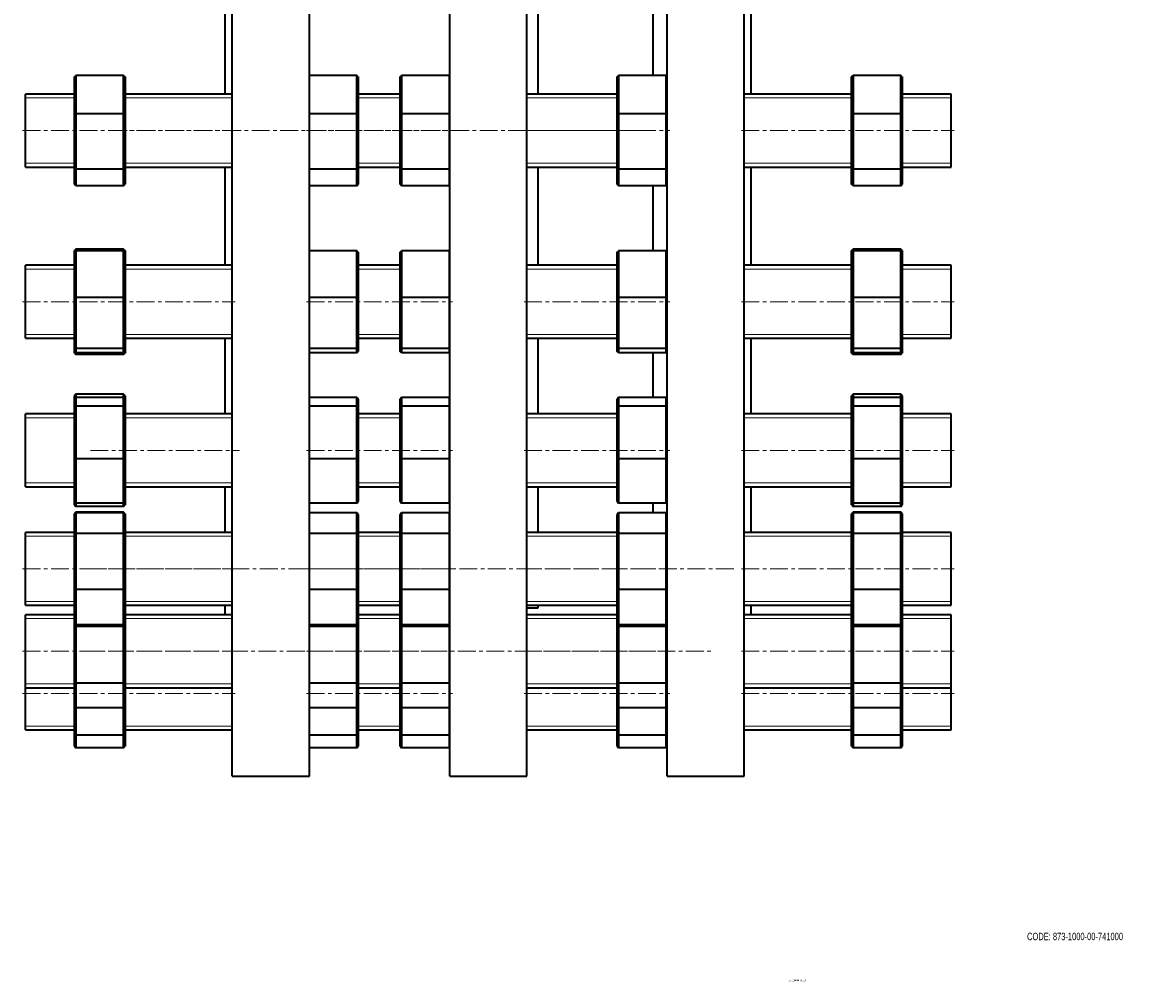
# Model space of a CAD drawing. Header units: millimetres. Extents: x -560 to 1663, y 1 to 1468.
# Tile 1 of 3: x -541 to 265, y 1 to 685. Entities that reach past the tile are written whole.
import ezdxf

# ---------------------------------------------------------------- set-up
doc = ezdxf.new("R2010")
doc.units = ezdxf.units.MM
doc.linetypes.add('CENTERX2', pattern=[20.32, 12.7, -2.54, 2.54, -2.54])
doc.layers.add('NOTE', color=7, linetype='Continuous')
doc.layers.add('SLD-0', color=179, linetype='Continuous')
doc.styles.add('SLDTEXTSTYLE0', font='TXT', dxfattribs={"width": 0.605})

msp = doc.modelspace()

# ---------------------------------------------------------------- linework, layer by layer
at = {"color": 7, "linetype": 'Continuous', "lineweight": 35}
for p, q in [((-391.8, 147.74), (-391.8, 807.74)), ((-336.8, 147.74), (-336.8, 807.74)), ((-236.8, 147.74), (-236.8, 807.74)), ((-181.8, 147.74), (-181.8, 807.74)), ((-81.8, 147.74), (-81.8, 807.74)), ((-26.8, 147.74), (-26.8, 807.74)), ((-396.8, 633.92), (-396.8, 714)), ((-173.8, 633.92), (-173.8, 714)), ((-21.8, 633.92), (-21.8, 714)), ((-91.8, 647.32), (-91.8, 699.59)), ((-504.3, 646.2), (-503.3, 647.32)), ((-504.3, 619.5), (-504.3, 646.2)), ((-503.3, 647.32), (-503.3, 619.84)), ((-469.3, 647.32), (-503.3, 647.32)), ((-469.3, 619.84), (-469.3, 647.32)), ((-468.3, 646.2), (-469.3, 647.32)), ((-468.3, 646.2), (-468.3, 619.5)), ((-302.99, 647.32), (-336.8, 647.32)), ((-302.99, 619.84), (-302.99, 647.32)), ((-301.99, 646.2), (-302.99, 647.32)), ((-301.99, 646.2), (-301.99, 619.5)), ((-272.08, 646.2), (-271.08, 647.32)), ((-272.08, 619.5), (-272.08, 646.2)), ((-271.08, 647.32), (-271.08, 619.84)), ((-237.08, 647.32), (-271.08, 647.32)), ((-237.08, 619.84), (-237.08, 647.32)), ((-236.8, 647), (-237.08, 647.32)), ((-117.52, 646.2), (-116.52, 647.32)), ((-117.52, 619.5), (-117.52, 646.2)), ((-116.52, 647.32), (-116.52, 619.84)), ((-82.52, 647.32), (-116.52, 647.32)), ((-82.52, 619.84), (-82.52, 647.32)), ((-81.8, 646.51), (-82.52, 647.32)), ((49.7, 646.2), (50.7, 647.32)), ((49.7, 619.5), (49.7, 646.2)), ((50.7, 647.32), (50.7, 619.84)), ((84.7, 647.32), (50.7, 647.32)), ((84.7, 619.84), (84.7, 647.32)), ((85.7, 646.2), (84.7, 647.32)), ((85.7, 646.2), (85.7, 619.5)), ((-504.3, 633.92), (-539.3, 633.92)), ((-539.3, 581.92), (-539.3, 633.92)), ((-391.8, 633.92), (-468.3, 633.92)), ((-272.08, 633.92), (-301.99, 633.92)), ((-117.52, 633.92), (-181.8, 633.92)), ((49.7, 633.92), (-26.8, 633.92)), ((120.7, 633.92), (85.7, 633.92)), ((120.7, 581.92), (120.7, 633.92)), ((-504.3, 619.5), (-503.3, 619.84)), ((-504.3, 581.22), (-504.3, 619.5)), ((-503.3, 619.84), (-503.3, 580.43)), ((-469.3, 619.84), (-503.3, 619.84)), ((-469.3, 580.43), (-469.3, 619.84)), ((-469.3, 619.84), (-468.3, 619.5)), ((-468.3, 619.5), (-468.3, 581.22)), ((-302.99, 619.84), (-336.8, 619.84)), ((-302.99, 619.84), (-301.99, 619.5)), ((-302.99, 580.43), (-302.99, 619.84)), ((-301.99, 619.5), (-301.99, 581.22)), ((-272.08, 619.5), (-271.08, 619.84)), ((-272.08, 581.22), (-272.08, 619.5)), ((-271.08, 619.84), (-271.08, 580.43)), ((-237.08, 619.84), (-271.08, 619.84)), ((-237.08, 580.43), (-237.08, 619.84)), ((-237.08, 619.84), (-236.8, 619.74)), ((-117.52, 619.5), (-116.52, 619.84)), ((-117.52, 581.22), (-117.52, 619.5)), ((-82.52, 619.84), (-116.52, 619.84)), ((-116.52, 619.84), (-116.52, 580.43)), ((-82.52, 619.84), (-81.8, 619.59)), ((-82.52, 580.43), (-82.52, 619.84)), ((49.7, 619.5), (50.7, 619.84)), ((49.7, 581.22), (49.7, 619.5)), ((50.7, 619.84), (50.7, 580.43)), ((84.7, 619.84), (50.7, 619.84)), ((84.7, 619.84), (85.7, 619.5)), ((84.7, 580.43), (84.7, 619.84)), ((85.7, 619.5), (85.7, 581.22)), ((-539.3, 581.92), (-504.3, 581.92)), ((-504.3, 581.22), (-503.3, 580.43)), ((-504.3, 569.65), (-504.3, 581.22)), ((-469.3, 580.43), (-503.3, 580.43)), ((-503.3, 580.43), (-503.3, 568.52)), ((-469.3, 580.43), (-468.3, 581.22)), ((-469.3, 568.52), (-469.3, 580.43)), ((-468.3, 581.92), (-391.8, 581.92)), ((-468.3, 581.22), (-468.3, 569.65)), ((-396.8, 511.86), (-396.8, 581.92)), ((-302.99, 580.43), (-336.8, 580.43)), ((-302.99, 580.43), (-301.99, 581.22)), ((-302.99, 568.52), (-302.99, 580.43)), ((-301.99, 581.92), (-272.08, 581.92)), ((-301.99, 581.22), (-301.99, 569.65)), ((-272.08, 581.22), (-271.08, 580.43)), ((-272.08, 569.65), (-272.08, 581.22)), ((-237.08, 580.43), (-271.08, 580.43)), ((-271.08, 580.43), (-271.08, 568.52)), ((-237.08, 580.43), (-236.8, 580.66)), ((-237.08, 568.52), (-237.08, 580.43)), ((-181.8, 581.92), (-117.52, 581.92)), ((-173.8, 511.86), (-173.8, 581.92)), ((-117.52, 581.22), (-116.52, 580.43)), ((-117.52, 569.65), (-117.52, 581.22)), ((-82.52, 580.43), (-116.52, 580.43)), ((-116.52, 580.43), (-116.52, 568.52)), ((-82.52, 580.43), (-81.8, 581)), ((-82.52, 568.52), (-82.52, 580.43)), ((-26.8, 581.92), (49.7, 581.92)), ((-21.8, 511.86), (-21.8, 581.92)), ((49.7, 581.22), (50.7, 580.43)), ((49.7, 569.65), (49.7, 581.22)), ((84.7, 580.43), (50.7, 580.43)), ((50.7, 580.43), (50.7, 568.52)), ((84.7, 580.43), (85.7, 581.22)), ((84.7, 568.52), (84.7, 580.43)), ((85.7, 581.92), (120.7, 581.92)), ((85.7, 581.22), (85.7, 569.65)), ((-503.3, 568.52), (-504.3, 569.65)), ((-469.3, 568.52), (-503.3, 568.52)), ((-469.3, 568.52), (-468.3, 569.65)), ((-302.99, 568.52), (-336.8, 568.52)), ((-302.99, 568.52), (-301.99, 569.65)), ((-271.08, 568.52), (-272.08, 569.65)), ((-237.08, 568.52), (-271.08, 568.52)), ((-237.08, 568.52), (-236.8, 568.84)), ((-116.52, 568.52), (-117.52, 569.65)), ((-82.52, 568.52), (-116.52, 568.52)), ((-91.8, 522.27), (-91.8, 568.52)), ((-82.52, 568.52), (-81.8, 569.33)), ((50.7, 568.52), (49.7, 569.65)), ((84.7, 568.52), (50.7, 568.52)), ((84.7, 568.52), (85.7, 569.65)), ((-503.3, 523.48), (-504.3, 522.41)), ((-504.3, 521.23), (-504.3, 522.41)), ((-504.3, 521.23), (-503.3, 522.27)), ((-504.3, 488.8), (-504.3, 521.23)), ((-503.3, 523.48), (-503.3, 522.27)), ((-469.3, 523.48), (-503.3, 523.48)), ((-503.3, 522.27), (-503.3, 488.88)), ((-469.3, 522.27), (-503.3, 522.27)), ((-469.3, 522.27), (-469.3, 523.48)), ((-468.3, 522.41), (-469.3, 523.48)), ((-469.3, 488.88), (-469.3, 522.27)), ((-468.3, 521.23), (-469.3, 522.27)), ((-468.3, 522.41), (-468.3, 521.23)), ((-468.3, 521.23), (-468.3, 488.8)), ((-302.99, 522.27), (-336.8, 522.27)), ((-302.99, 488.88), (-302.99, 522.27)), ((-301.99, 521.23), (-302.99, 522.27)), ((-301.99, 521.23), (-301.99, 488.8)), ((-272.08, 521.23), (-271.08, 522.27)), ((-272.08, 488.8), (-272.08, 521.23)), ((-271.08, 522.27), (-271.08, 488.88)), ((-237.08, 522.27), (-271.08, 522.27)), ((-237.08, 488.88), (-237.08, 522.27)), ((-236.8, 521.98), (-237.08, 522.27)), ((-117.52, 521.23), (-116.52, 522.27)), ((-117.52, 488.8), (-117.52, 521.23)), ((-116.52, 522.27), (-116.52, 488.88)), ((-82.52, 522.27), (-116.52, 522.27)), ((-82.52, 488.88), (-82.52, 522.27)), ((-81.8, 521.52), (-82.52, 522.27)), ((50.7, 523.48), (49.7, 522.41)), ((49.7, 521.23), (49.7, 522.41)), ((49.7, 521.23), (50.7, 522.27)), ((49.7, 488.8), (49.7, 521.23)), ((50.7, 523.48), (50.7, 522.27)), ((84.7, 523.48), (50.7, 523.48)), ((50.7, 522.27), (50.7, 488.88)), ((84.7, 522.27), (50.7, 522.27)), ((84.7, 522.27), (84.7, 523.48)), ((85.7, 522.41), (84.7, 523.48)), ((84.7, 488.88), (84.7, 522.27)), ((85.7, 521.23), (84.7, 522.27)), ((85.7, 522.41), (85.7, 521.23)), ((85.7, 521.23), (85.7, 488.8)), ((-504.3, 511.86), (-539.3, 511.86)), ((-539.3, 459.86), (-539.3, 511.86)), ((-391.8, 511.86), (-468.3, 511.86)), ((-272.08, 511.86), (-301.99, 511.86)), ((-117.52, 511.86), (-181.8, 511.86)), ((49.7, 511.86), (-26.8, 511.86)), ((120.7, 511.86), (85.7, 511.86)), ((120.7, 459.86), (120.7, 511.86)), ((-504.3, 488.8), (-503.3, 488.88)), ((-504.3, 453.42), (-504.3, 488.8)), ((-503.3, 488.88), (-503.3, 452.47)), ((-469.3, 488.88), (-503.3, 488.88)), ((-469.3, 452.47), (-469.3, 488.88)), ((-469.3, 488.88), (-468.3, 488.8)), ((-468.3, 488.8), (-468.3, 453.42)), ((-302.99, 488.88), (-336.8, 488.88)), ((-302.99, 452.47), (-302.99, 488.88)), ((-302.99, 488.88), (-301.99, 488.8)), ((-301.99, 488.8), (-301.99, 453.42)), ((-272.08, 488.8), (-271.08, 488.88)), ((-272.08, 453.42), (-272.08, 488.8)), ((-271.08, 488.88), (-271.08, 452.47)), ((-237.08, 488.88), (-271.08, 488.88)), ((-237.08, 488.88), (-236.8, 488.86)), ((-237.08, 452.47), (-237.08, 488.88)), ((-117.52, 488.8), (-116.52, 488.88)), ((-117.52, 453.42), (-117.52, 488.8)), ((-82.52, 488.88), (-116.52, 488.88)), ((-116.52, 488.88), (-116.52, 452.47)), ((-82.52, 488.88), (-81.8, 488.82)), ((-82.52, 452.47), (-82.52, 488.88)), ((49.7, 488.8), (50.7, 488.88)), ((49.7, 453.42), (49.7, 488.8)), ((84.7, 488.88), (50.7, 488.88)), ((50.7, 488.88), (50.7, 452.47)), ((84.7, 452.47), (84.7, 488.88)), ((84.7, 488.88), (85.7, 488.8)), ((85.7, 488.8), (85.7, 453.42)), ((-539.3, 459.86), (-504.3, 459.86)), ((-468.3, 459.86), (-391.8, 459.86)), ((-396.8, 405.94), (-396.8, 459.86)), ((-301.99, 459.86), (-272.08, 459.86)), ((-181.8, 459.86), (-117.52, 459.86)), ((-173.8, 405.94), (-173.8, 459.86)), ((-26.8, 459.86), (49.7, 459.86)), ((-21.8, 405.94), (-21.8, 459.86)), ((85.7, 459.86), (120.7, 459.86)), ((-504.3, 453.42), (-503.3, 452.47)), ((-504.3, 450.49), (-504.3, 453.42)), ((-469.3, 452.47), (-503.3, 452.47)), ((-503.3, 452.47), (-503.3, 449.45)), ((-469.3, 452.47), (-468.3, 453.42)), ((-469.3, 449.45), (-469.3, 452.47)), ((-468.3, 453.42), (-468.3, 450.49)), ((-302.99, 452.47), (-336.8, 452.47)), ((-302.99, 452.47), (-301.99, 453.42)), ((-302.99, 449.45), (-302.99, 452.47)), ((-301.99, 453.42), (-301.99, 450.49)), ((-272.08, 453.42), (-271.08, 452.47)), ((-272.08, 450.49), (-272.08, 453.42)), ((-237.08, 452.47), (-271.08, 452.47)), ((-271.08, 452.47), (-271.08, 449.45)), ((-237.08, 452.47), (-236.8, 452.74)), ((-237.08, 449.45), (-237.08, 452.47)), ((-117.52, 453.42), (-116.52, 452.47)), ((-117.52, 450.49), (-117.52, 453.42)), ((-82.52, 452.47), (-116.52, 452.47)), ((-116.52, 452.47), (-116.52, 449.45)), ((-82.52, 452.47), (-81.8, 453.16)), ((-82.52, 449.45), (-82.52, 452.47)), ((49.7, 453.42), (50.7, 452.47)), ((49.7, 450.49), (49.7, 453.42)), ((84.7, 452.47), (50.7, 452.47)), ((50.7, 452.47), (50.7, 449.45)), ((84.7, 452.47), (85.7, 453.42)), ((84.7, 449.45), (84.7, 452.47)), ((85.7, 453.42), (85.7, 450.49)), ((-503.3, 449.45), (-504.3, 450.49)), ((-504.3, 449.32), (-504.3, 450.49)), ((-504.3, 449.32), (-503.3, 448.24)), ((-469.3, 449.45), (-503.3, 449.45)), ((-503.3, 449.45), (-503.3, 448.24)), ((-469.3, 448.24), (-503.3, 448.24)), ((-469.3, 449.45), (-468.3, 450.49)), ((-469.3, 448.24), (-469.3, 449.45)), ((-469.3, 448.24), (-468.3, 449.32)), ((-468.3, 450.49), (-468.3, 449.32)), ((-302.99, 449.45), (-336.8, 449.45)), ((-302.99, 449.45), (-301.99, 450.49)), ((-271.08, 449.45), (-272.08, 450.49)), ((-237.08, 449.45), (-271.08, 449.45)), ((-237.08, 449.45), (-236.8, 449.75)), ((-116.52, 449.45), (-117.52, 450.49)), ((-82.52, 449.45), (-116.52, 449.45)), ((-91.8, 417.56), (-91.8, 449.45)), ((-82.52, 449.45), (-81.8, 450.2)), ((50.7, 449.45), (49.7, 450.49)), ((49.7, 449.32), (49.7, 450.49)), ((49.7, 449.32), (50.7, 448.24)), ((84.7, 449.45), (50.7, 449.45)), ((50.7, 449.45), (50.7, 448.24)), ((84.7, 448.24), (50.7, 448.24)), ((84.7, 449.45), (85.7, 450.49)), ((84.7, 448.24), (84.7, 449.45)), ((84.7, 448.24), (85.7, 449.32)), ((85.7, 450.49), (85.7, 449.32)), ((-503.3, 419.91), (-504.3, 418.76)), ((-503.3, 419.91), (-503.3, 417.56)), ((-469.3, 419.91), (-503.3, 419.91)), ((-469.3, 417.56), (-469.3, 419.91)), ((-468.3, 418.76), (-469.3, 419.91)), ((50.7, 419.91), (49.7, 418.76)), ((50.7, 419.91), (50.7, 417.56)), ((84.7, 419.91), (50.7, 419.91)), ((84.7, 417.56), (84.7, 419.91)), ((85.7, 418.76), (84.7, 419.91)), ((-504.3, 416.49), (-504.3, 418.76)), ((-503.3, 417.56), (-504.3, 416.49)), ((-504.3, 410.64), (-504.3, 416.49)), ((-504.3, 410.64), (-503.3, 411.54)), ((-503.3, 417.56), (-503.3, 411.54)), ((-469.3, 417.56), (-503.3, 417.56)), ((-503.3, 411.54), (-503.3, 373.92)), ((-469.3, 411.54), (-503.3, 411.54)), ((-469.3, 411.54), (-469.3, 417.56)), ((-468.3, 416.49), (-469.3, 417.56)), ((-469.3, 373.92), (-469.3, 411.54)), ((-468.3, 410.64), (-469.3, 411.54)), ((-468.3, 418.76), (-468.3, 416.49)), ((-468.3, 416.49), (-468.3, 410.64)), ((-302.99, 417.56), (-336.8, 417.56)), ((-302.99, 411.54), (-336.8, 411.54)), ((-302.99, 411.54), (-302.99, 417.56)), ((-301.99, 416.49), (-302.99, 417.56)), ((-302.99, 373.92), (-302.99, 411.54)), ((-301.99, 410.64), (-302.99, 411.54)), ((-301.99, 416.49), (-301.99, 410.64)), ((-271.08, 417.56), (-272.08, 416.49)), ((-272.08, 410.64), (-272.08, 416.49)), ((-272.08, 410.64), (-271.08, 411.54)), ((-271.08, 417.56), (-271.08, 411.54)), ((-237.08, 417.56), (-271.08, 417.56)), ((-271.08, 411.54), (-271.08, 373.92)), ((-237.08, 411.54), (-271.08, 411.54)), ((-237.08, 411.54), (-237.08, 417.56)), ((-236.8, 417.26), (-237.08, 417.56)), ((-237.08, 373.92), (-237.08, 411.54)), ((-236.8, 411.28), (-237.08, 411.54)), ((-116.52, 417.56), (-117.52, 416.49)), ((-117.52, 410.64), (-117.52, 416.49)), ((-117.52, 410.64), (-116.52, 411.54)), ((-116.52, 417.56), (-116.52, 411.54)), ((-82.52, 417.56), (-116.52, 417.56)), ((-116.52, 411.54), (-116.52, 373.92)), ((-82.52, 411.54), (-116.52, 411.54)), ((-82.52, 411.54), (-82.52, 417.56)), ((-81.8, 416.79), (-82.52, 417.56)), ((-82.52, 373.92), (-82.52, 411.54)), ((-81.8, 410.89), (-82.52, 411.54)), ((49.7, 416.49), (49.7, 418.76)), ((50.7, 417.56), (49.7, 416.49)), ((49.7, 410.64), (49.7, 416.49)), ((49.7, 410.64), (50.7, 411.54)), ((50.7, 417.56), (50.7, 411.54)), ((84.7, 417.56), (50.7, 417.56)), ((50.7, 411.54), (50.7, 373.92)), ((84.7, 411.54), (50.7, 411.54)), ((84.7, 411.54), (84.7, 417.56)), ((85.7, 416.49), (84.7, 417.56)), ((84.7, 373.92), (84.7, 411.54)), ((85.7, 410.64), (84.7, 411.54)), ((85.7, 418.76), (85.7, 416.49)), ((85.7, 416.49), (85.7, 410.64)), ((-504.3, 405.94), (-539.3, 405.94)), ((-539.3, 353.94), (-539.3, 405.94)), ((-504.3, 374.09), (-504.3, 410.64)), ((-468.3, 410.64), (-468.3, 374.09)), ((-391.8, 405.94), (-468.3, 405.94)), ((-301.99, 410.64), (-301.99, 374.09)), ((-272.08, 405.94), (-301.99, 405.94)), ((-272.08, 374.09), (-272.08, 410.64)), ((-117.52, 405.94), (-181.8, 405.94)), ((-117.52, 374.09), (-117.52, 410.64)), ((49.7, 405.94), (-26.8, 405.94)), ((49.7, 374.09), (49.7, 410.64)), ((85.7, 410.64), (85.7, 374.09)), ((120.7, 405.94), (85.7, 405.94)), ((120.7, 353.94), (120.7, 405.94)), ((-504.3, 374.09), (-503.3, 373.92)), ((-504.3, 343.4), (-504.3, 374.09)), ((-469.3, 373.92), (-503.3, 373.92)), ((-503.3, 373.92), (-503.3, 342.32)), ((-469.3, 373.92), (-468.3, 374.09)), ((-469.3, 342.32), (-469.3, 373.92)), ((-468.3, 374.09), (-468.3, 343.4)), ((-302.99, 373.92), (-336.8, 373.92)), ((-302.99, 373.92), (-301.99, 374.09)), ((-302.99, 342.32), (-302.99, 373.92)), ((-301.99, 374.09), (-301.99, 343.4)), ((-272.08, 343.4), (-272.08, 374.09)), ((-272.08, 374.09), (-271.08, 373.92)), ((-271.08, 373.92), (-271.08, 342.32)), ((-237.08, 373.92), (-271.08, 373.92)), ((-237.08, 373.92), (-236.8, 373.97)), ((-237.08, 342.32), (-237.08, 373.92)), ((-117.52, 374.09), (-116.52, 373.92)), ((-117.52, 343.4), (-117.52, 374.09)), ((-116.52, 373.92), (-116.52, 342.32)), ((-82.52, 373.92), (-116.52, 373.92)), ((-82.52, 373.92), (-81.8, 374.04)), ((-82.52, 342.32), (-82.52, 373.92)), ((49.7, 374.09), (50.7, 373.92)), ((49.7, 343.4), (49.7, 374.09)), ((50.7, 373.92), (50.7, 342.32)), ((84.7, 373.92), (50.7, 373.92)), ((84.7, 373.92), (85.7, 374.09)), ((84.7, 342.32), (84.7, 373.92)), ((85.7, 374.09), (85.7, 343.4)), ((-539.3, 353.94), (-504.3, 353.94)), ((-468.3, 353.94), (-391.8, 353.94)), ((-396.8, 321.47), (-396.8, 353.94)), ((-301.99, 353.94), (-272.08, 353.94)), ((-181.8, 353.94), (-117.52, 353.94)), ((-173.8, 321.47), (-173.8, 353.94)), ((-26.8, 353.94), (49.7, 353.94)), ((-21.8, 321.47), (-21.8, 353.94)), ((85.7, 353.94), (120.7, 353.94)), ((-504.3, 343.4), (-503.3, 342.32)), ((-504.3, 341.12), (-504.3, 343.4)), ((-504.3, 341.12), (-503.3, 339.98)), ((-469.3, 342.32), (-503.3, 342.32)), ((-503.3, 342.32), (-503.3, 339.98)), ((-469.3, 339.98), (-503.3, 339.98)), ((-469.3, 342.32), (-468.3, 343.4)), ((-469.3, 339.98), (-469.3, 342.32)), ((-469.3, 339.98), (-468.3, 341.12)), ((-468.3, 343.4), (-468.3, 341.12)), ((-302.99, 342.32), (-336.8, 342.32)), ((-302.99, 342.32), (-301.99, 343.4)), ((-272.08, 343.4), (-271.08, 342.32)), ((-237.08, 342.32), (-271.08, 342.32)), ((-237.08, 342.32), (-236.8, 342.63)), ((-117.52, 343.4), (-116.52, 342.32)), ((-82.52, 342.32), (-116.52, 342.32)), ((-91.8, 335.44), (-91.8, 342.32)), ((-82.52, 342.32), (-81.8, 343.1)), ((49.7, 343.4), (50.7, 342.32)), ((49.7, 341.12), (49.7, 343.4)), ((49.7, 341.12), (50.7, 339.98)), ((84.7, 342.32), (50.7, 342.32)), ((50.7, 342.32), (50.7, 339.98)), ((84.7, 339.98), (50.7, 339.98)), ((84.7, 342.32), (85.7, 343.4)), ((84.7, 339.98), (84.7, 342.32)), ((84.7, 339.98), (85.7, 341.12)), ((85.7, 343.4), (85.7, 341.12)), ((-503.3, 335.78), (-504.3, 334.62)), ((-503.3, 335.44), (-504.3, 334.3)), ((-504.3, 334.3), (-504.3, 334.62)), ((-504.3, 319.95), (-504.3, 334.3)), ((-503.3, 335.78), (-503.3, 335.44)), ((-469.3, 335.78), (-503.3, 335.78)), ((-503.3, 335.44), (-503.3, 320.67)), ((-469.3, 335.44), (-503.3, 335.44)), ((-469.3, 335.44), (-469.3, 335.78)), ((-468.3, 334.62), (-469.3, 335.78)), ((-469.3, 320.67), (-469.3, 335.44)), ((-468.3, 334.3), (-469.3, 335.44)), ((-468.3, 334.62), (-468.3, 334.3)), ((-468.3, 334.3), (-468.3, 319.95)), ((-302.99, 335.44), (-336.8, 335.44)), ((-302.99, 320.67), (-302.99, 335.44)), ((-301.99, 334.3), (-302.99, 335.44)), ((-301.99, 334.3), (-301.99, 319.95)), ((-271.08, 335.44), (-272.08, 334.3)), ((-272.08, 319.95), (-272.08, 334.3)), ((-271.08, 335.44), (-271.08, 320.67)), ((-237.08, 335.44), (-271.08, 335.44)), ((-237.08, 320.67), (-237.08, 335.44)), ((-236.8, 335.11), (-237.08, 335.44)), ((-116.52, 335.44), (-117.52, 334.3)), ((-117.52, 319.95), (-117.52, 334.3)), ((-116.52, 335.44), (-116.52, 320.67)), ((-82.52, 335.44), (-116.52, 335.44)), ((-82.52, 320.67), (-82.52, 335.44)), ((-81.8, 334.61), (-82.52, 335.44)), ((50.7, 335.78), (49.7, 334.62)), ((50.7, 335.44), (49.7, 334.3)), ((49.7, 334.3), (49.7, 334.62)), ((49.7, 319.95), (49.7, 334.3)), ((50.7, 335.78), (50.7, 335.44)), ((84.7, 335.78), (50.7, 335.78)), ((50.7, 335.44), (50.7, 320.67)), ((84.7, 335.44), (50.7, 335.44)), ((84.7, 335.44), (84.7, 335.78)), ((85.7, 334.62), (84.7, 335.78)), ((84.7, 320.67), (84.7, 335.44)), ((85.7, 334.3), (84.7, 335.44)), ((85.7, 334.62), (85.7, 334.3)), ((85.7, 334.3), (85.7, 319.95)), ((-504.3, 321.47), (-539.3, 321.47)), ((-539.3, 269.47), (-539.3, 321.47)), ((-504.3, 319.95), (-503.3, 320.67)), ((-504.3, 281.13), (-504.3, 319.95)), ((-503.3, 320.67), (-503.3, 280.71)), ((-469.3, 320.67), (-503.3, 320.67)), ((-469.3, 280.71), (-469.3, 320.67)), ((-468.3, 319.95), (-469.3, 320.67)), ((-391.8, 321.47), (-468.3, 321.47)), ((-468.3, 319.95), (-468.3, 281.13)), ((-302.99, 320.67), (-336.8, 320.67)), ((-302.99, 280.71), (-302.99, 320.67)), ((-301.99, 319.95), (-302.99, 320.67)), ((-272.08, 321.47), (-301.99, 321.47)), ((-301.99, 319.95), (-301.99, 281.13)), ((-272.08, 319.95), (-271.08, 320.67)), ((-272.08, 281.13), (-272.08, 319.95)), ((-271.08, 320.67), (-271.08, 280.71)), ((-237.08, 320.67), (-271.08, 320.67)), ((-237.08, 280.71), (-237.08, 320.67)), ((-236.8, 320.47), (-237.08, 320.67)), ((-117.52, 321.47), (-181.8, 321.47)), ((-117.52, 319.95), (-116.52, 320.67)), ((-117.52, 281.13), (-117.52, 319.95)), ((-116.52, 320.67), (-116.52, 280.71)), ((-82.52, 320.67), (-116.52, 320.67)), ((-82.52, 280.71), (-82.52, 320.67)), ((-81.8, 320.15), (-82.52, 320.67)), ((49.7, 321.47), (-26.8, 321.47)), ((49.7, 319.95), (50.7, 320.67)), ((49.7, 281.13), (49.7, 319.95)), ((50.7, 320.67), (50.7, 280.71)), ((84.7, 320.67), (50.7, 320.67)), ((84.7, 280.71), (84.7, 320.67)), ((85.7, 319.95), (84.7, 320.67)), ((120.7, 321.47), (85.7, 321.47)), ((85.7, 319.95), (85.7, 281.13)), ((120.7, 269.47), (120.7, 321.47)), ((-504.3, 281.13), (-503.3, 280.71)), ((-504.3, 256.65), (-504.3, 281.13)), ((-503.3, 280.71), (-503.3, 255.51)), ((-469.3, 280.71), (-503.3, 280.71)), ((-469.3, 280.71), (-468.3, 281.13)), ((-469.3, 255.51), (-469.3, 280.71)), ((-468.3, 281.13), (-468.3, 256.65)), ((-302.99, 280.71), (-336.8, 280.71)), ((-302.99, 280.71), (-301.99, 281.13)), ((-302.99, 255.51), (-302.99, 280.71)), ((-301.99, 281.13), (-301.99, 256.65)), ((-272.08, 281.13), (-271.08, 280.71)), ((-272.08, 256.65), (-272.08, 281.13)), ((-271.08, 280.71), (-271.08, 255.51)), ((-237.08, 280.71), (-271.08, 280.71)), ((-237.08, 280.71), (-236.8, 280.83)), ((-237.08, 255.51), (-237.08, 280.71)), ((-117.52, 256.65), (-117.52, 281.13)), ((-117.52, 281.13), (-116.52, 280.71)), ((-116.52, 280.71), (-116.52, 255.51)), ((-82.52, 280.71), (-116.52, 280.71)), ((-82.52, 280.71), (-81.8, 281.01)), ((-82.52, 255.51), (-82.52, 280.71)), ((49.7, 281.13), (50.7, 280.71)), ((49.7, 256.65), (49.7, 281.13)), ((84.7, 280.71), (50.7, 280.71)), ((50.7, 280.71), (50.7, 255.51)), ((84.7, 280.71), (85.7, 281.13)), ((84.7, 255.51), (84.7, 280.71)), ((85.7, 281.13), (85.7, 256.65)), ((-539.3, 269.47), (-504.3, 269.47)), ((-468.3, 269.47), (-391.8, 269.47)), ((-396.8, 262.69), (-396.8, 269.47)), ((-301.99, 269.47), (-272.08, 269.47)), ((-181.8, 269.47), (-117.52, 269.47)), ((-181.8, 267.74), (-173.8, 267.74)), ((-173.8, 267.74), (-173.8, 269.47)), ((-26.8, 269.47), (49.7, 269.47)), ((-21.8, 262.69), (-21.8, 269.47)), ((85.7, 269.47), (120.7, 269.47)), ((-504.3, 262.69), (-539.3, 262.69)), ((-539.3, 210.69), (-539.3, 262.69)), ((-391.8, 262.69), (-468.3, 262.69)), ((-272.08, 262.69), (-301.99, 262.69)), ((-117.52, 262.69), (-181.8, 262.69)), ((49.7, 262.69), (-26.8, 262.69)), ((120.7, 262.69), (85.7, 262.69)), ((120.7, 210.69), (120.7, 262.69)), ((-504.3, 256.65), (-503.3, 255.51)), ((-504.3, 253.73), (-504.3, 256.65)), ((-504.3, 253.73), (-503.3, 254.23)), ((-504.3, 214.58), (-504.3, 253.73)), ((-469.3, 255.51), (-503.3, 255.51)), ((-503.3, 255.51), (-503.3, 254.23)), ((-503.3, 254.23), (-503.3, 213.93)), ((-469.3, 254.23), (-503.3, 254.23)), ((-469.3, 255.51), (-468.3, 256.65)), ((-469.3, 254.23), (-469.3, 255.51)), ((-468.3, 253.73), (-469.3, 254.23)), ((-469.3, 213.93), (-469.3, 254.23)), ((-468.3, 256.65), (-468.3, 253.73)), ((-468.3, 253.73), (-468.3, 214.58)), ((-302.99, 255.51), (-336.8, 255.51)), ((-302.99, 254.23), (-336.8, 254.23)), ((-302.99, 255.51), (-301.99, 256.65)), ((-302.99, 254.23), (-302.99, 255.51)), ((-301.99, 253.73), (-302.99, 254.23)), ((-302.99, 213.93), (-302.99, 254.23)), ((-301.99, 256.65), (-301.99, 253.73)), ((-301.99, 253.73), (-301.99, 214.58)), ((-272.08, 256.65), (-271.08, 255.51)), ((-272.08, 253.73), (-272.08, 256.65)), ((-272.08, 253.73), (-271.08, 254.23)), ((-272.08, 214.58), (-272.08, 253.73)), ((-237.08, 255.51), (-271.08, 255.51)), ((-271.08, 255.51), (-271.08, 254.23)), ((-271.08, 254.23), (-271.08, 213.93)), ((-237.08, 254.23), (-271.08, 254.23)), ((-237.08, 255.51), (-236.8, 255.84)), ((-237.08, 254.23), (-237.08, 255.51)), ((-237.08, 213.93), (-237.08, 254.23)), ((-236.8, 254.08), (-237.08, 254.23)), ((-117.52, 256.65), (-116.52, 255.51)), ((-117.52, 253.73), (-117.52, 256.65)), ((-117.52, 253.73), (-116.52, 254.23)), ((-117.52, 214.58), (-117.52, 253.73)), ((-82.52, 255.51), (-116.52, 255.51)), ((-116.52, 255.51), (-116.52, 254.23)), ((-116.52, 254.23), (-116.52, 213.93)), ((-82.52, 254.23), (-116.52, 254.23)), ((-82.52, 255.51), (-81.8, 256.33)), ((-82.52, 254.23), (-82.52, 255.51)), ((-82.52, 213.93), (-82.52, 254.23)), ((-81.8, 253.87), (-82.52, 254.23)), ((49.7, 256.65), (50.7, 255.51)), ((49.7, 253.73), (49.7, 256.65)), ((49.7, 253.73), (50.7, 254.23)), ((49.7, 214.58), (49.7, 253.73)), ((84.7, 255.51), (50.7, 255.51)), ((50.7, 255.51), (50.7, 254.23)), ((50.7, 254.23), (50.7, 213.93)), ((84.7, 254.23), (50.7, 254.23)), ((84.7, 255.51), (85.7, 256.65)), ((84.7, 254.23), (84.7, 255.51)), ((84.7, 213.93), (84.7, 254.23)), ((85.7, 253.73), (84.7, 254.23)), ((85.7, 256.65), (85.7, 253.73)), ((85.7, 253.73), (85.7, 214.58)), ((-539.3, 210.69), (-504.3, 210.69)), ((-539.3, 180.55), (-539.3, 210.69)), ((-504.3, 214.58), (-503.3, 213.93)), ((-504.3, 197.54), (-504.3, 214.58)), ((-469.3, 213.93), (-503.3, 213.93)), ((-503.3, 213.93), (-503.3, 196.39)), ((-469.3, 213.93), (-468.3, 214.58)), ((-469.3, 196.39), (-469.3, 213.93)), ((-468.3, 214.58), (-468.3, 197.54)), ((-468.3, 210.69), (-391.8, 210.69)), ((-302.99, 213.93), (-336.8, 213.93)), ((-302.99, 213.93), (-301.99, 214.58)), ((-302.99, 196.39), (-302.99, 213.93)), ((-301.99, 214.58), (-301.99, 197.54)), ((-301.99, 210.69), (-272.08, 210.69)), ((-272.08, 214.58), (-271.08, 213.93)), ((-272.08, 197.54), (-272.08, 214.58)), ((-237.08, 213.93), (-271.08, 213.93)), ((-271.08, 213.93), (-271.08, 196.39)), ((-237.08, 213.93), (-236.8, 214.11)), ((-237.08, 196.39), (-237.08, 213.93)), ((-181.8, 210.69), (-117.52, 210.69)), ((-117.52, 214.58), (-116.52, 213.93)), ((-117.52, 197.54), (-117.52, 214.58)), ((-82.52, 213.93), (-116.52, 213.93)), ((-116.52, 213.93), (-116.52, 196.39)), ((-82.52, 213.93), (-81.8, 214.4)), ((-82.52, 196.39), (-82.52, 213.93)), ((-26.8, 210.69), (49.7, 210.69)), ((49.7, 214.58), (50.7, 213.93)), ((49.7, 197.54), (49.7, 214.58)), ((84.7, 213.93), (50.7, 213.93)), ((50.7, 213.93), (50.7, 196.39)), ((84.7, 213.93), (85.7, 214.58)), ((84.7, 196.39), (84.7, 213.93)), ((85.7, 214.58), (85.7, 197.54)), ((85.7, 210.69), (120.7, 210.69)), ((120.7, 180.55), (120.7, 210.69)), ((-504.3, 197.54), (-503.3, 196.39)), ((-504.3, 177.77), (-504.3, 197.54)), ((-469.3, 196.39), (-503.3, 196.39)), ((-503.3, 196.39), (-503.3, 176.92)), ((-469.3, 196.39), (-468.3, 197.54)), ((-469.3, 176.92), (-469.3, 196.39)), ((-468.3, 197.54), (-468.3, 177.77)), ((-302.99, 196.39), (-336.8, 196.39)), ((-302.99, 196.39), (-301.99, 197.54)), ((-302.99, 176.92), (-302.99, 196.39)), ((-301.99, 197.54), (-301.99, 177.77)), ((-272.08, 197.54), (-271.08, 196.39)), ((-272.08, 177.77), (-272.08, 197.54)), ((-237.08, 196.39), (-271.08, 196.39)), ((-271.08, 196.39), (-271.08, 176.92)), ((-237.08, 196.39), (-236.8, 196.72)), ((-237.08, 176.92), (-237.08, 196.39)), ((-117.52, 197.54), (-116.52, 196.39)), ((-117.52, 177.77), (-117.52, 197.54)), ((-82.52, 196.39), (-116.52, 196.39)), ((-116.52, 196.39), (-116.52, 176.92)), ((-82.52, 196.39), (-81.8, 197.22)), ((-82.52, 176.92), (-82.52, 196.39)), ((49.7, 197.54), (50.7, 196.39)), ((49.7, 177.77), (49.7, 197.54)), ((84.7, 196.39), (50.7, 196.39)), ((50.7, 196.39), (50.7, 176.92)), ((84.7, 196.39), (85.7, 197.54)), ((84.7, 176.92), (84.7, 196.39)), ((85.7, 197.54), (85.7, 177.77)), ((-539.3, 180.55), (-504.3, 180.55)), ((-504.3, 177.77), (-503.3, 176.92)), ((-504.3, 169.03), (-504.3, 177.77)), ((-469.3, 176.92), (-468.3, 177.77)), ((-468.3, 180.55), (-391.8, 180.55)), ((-468.3, 177.77), (-468.3, 169.03)), ((-302.99, 176.92), (-301.99, 177.77)), ((-301.99, 180.55), (-272.08, 180.55)), ((-301.99, 177.77), (-301.99, 169.03)), ((-272.08, 177.77), (-271.08, 176.92)), ((-272.08, 169.03), (-272.08, 177.77)), ((-181.8, 180.55), (-117.52, 180.55)), ((-117.52, 177.77), (-116.52, 176.92)), ((-117.52, 169.03), (-117.52, 177.77)), ((-82.52, 176.92), (-81.8, 177.53)), ((-26.8, 180.55), (49.7, 180.55)), ((49.7, 177.77), (50.7, 176.92)), ((49.7, 169.03), (49.7, 177.77)), ((84.7, 176.92), (85.7, 177.77)), ((85.7, 180.55), (120.7, 180.55)), ((85.7, 177.77), (85.7, 169.03)), ((-469.3, 176.92), (-503.3, 176.92)), ((-503.3, 176.92), (-503.3, 167.93)), ((-469.3, 167.93), (-469.3, 176.92)), ((-302.99, 176.92), (-336.8, 176.92)), ((-302.99, 167.93), (-302.99, 176.92)), ((-237.08, 176.92), (-271.08, 176.92)), ((-271.08, 176.92), (-271.08, 167.93)), ((-237.08, 176.92), (-236.8, 177.16)), ((-237.08, 167.93), (-237.08, 176.92)), ((-82.52, 176.92), (-116.52, 176.92)), ((-116.52, 176.92), (-116.52, 167.93)), ((-82.52, 167.93), (-82.52, 176.92)), ((84.7, 176.92), (50.7, 176.92)), ((50.7, 176.92), (50.7, 167.93)), ((84.7, 167.93), (84.7, 176.92)), ((-504.3, 169.03), (-503.3, 167.93)), ((-469.3, 167.93), (-503.3, 167.93)), ((-469.3, 167.93), (-468.3, 169.03)), ((-302.99, 167.93), (-336.8, 167.93)), ((-302.99, 167.93), (-301.99, 169.03)), ((-272.08, 169.03), (-271.08, 167.93)), ((-237.08, 167.93), (-271.08, 167.93)), ((-237.08, 167.93), (-236.8, 168.24)), ((-117.52, 169.03), (-116.52, 167.93)), ((-82.52, 167.93), (-116.52, 167.93)), ((-82.52, 167.93), (-81.8, 168.72)), ((49.7, 169.03), (50.7, 167.93)), ((84.7, 167.93), (50.7, 167.93)), ((84.7, 167.93), (85.7, 169.03)), ((-391.8, 147.74), (-336.8, 147.74)), ((-236.8, 147.74), (-181.8, 147.74)), ((-81.8, 147.74), (-26.8, 147.74))]:
    msp.add_line(p, q, dxfattribs=at)
at = {"color": 7, "linetype": 'Continuous', "lineweight": 18}
for p, q in [((-504.3, 631.18), (-539.3, 631.18)), ((-391.8, 631.18), (-468.3, 631.18)), ((-272.08, 631.18), (-301.99, 631.18)), ((-117.52, 631.18), (-181.8, 631.18)), ((49.7, 631.18), (-26.8, 631.18)), ((120.7, 631.18), (85.7, 631.18)), ((-539.3, 584.67), (-504.3, 584.67)), ((-468.3, 584.67), (-391.8, 584.67)), ((-301.99, 584.67), (-272.08, 584.67)), ((-181.8, 584.67), (-117.52, 584.67)), ((-26.8, 584.67), (49.7, 584.67)), ((85.7, 584.67), (120.7, 584.67)), ((-504.3, 509.12), (-539.3, 509.12)), ((-391.8, 509.12), (-468.3, 509.12)), ((-272.08, 509.12), (-301.99, 509.12)), ((-117.52, 509.12), (-181.8, 509.12)), ((49.7, 509.12), (-26.8, 509.12)), ((120.7, 509.12), (85.7, 509.12)), ((-539.3, 462.6), (-504.3, 462.6)), ((-468.3, 462.6), (-391.8, 462.6)), ((-301.99, 462.6), (-272.08, 462.6)), ((-181.8, 462.6), (-117.52, 462.6)), ((-26.8, 462.6), (49.7, 462.6)), ((85.7, 462.6), (120.7, 462.6)), ((-504.3, 403.2), (-539.3, 403.2)), ((-391.8, 403.2), (-468.3, 403.2)), ((-272.08, 403.2), (-301.99, 403.2)), ((-117.52, 403.2), (-181.8, 403.2)), ((49.7, 403.2), (-26.8, 403.2)), ((120.7, 403.2), (85.7, 403.2)), ((-539.3, 356.68), (-504.3, 356.68)), ((-468.3, 356.68), (-391.8, 356.68)), ((-301.99, 356.68), (-272.08, 356.68)), ((-181.8, 356.68), (-117.52, 356.68)), ((-26.8, 356.68), (49.7, 356.68)), ((85.7, 356.68), (120.7, 356.68)), ((-504.3, 318.73), (-539.3, 318.73)), ((-391.8, 318.73), (-468.3, 318.73)), ((-272.08, 318.73), (-301.99, 318.73)), ((-117.52, 318.73), (-181.8, 318.73)), ((49.7, 318.73), (-26.8, 318.73)), ((120.7, 318.73), (85.7, 318.73)), ((-539.3, 272.22), (-504.3, 272.22)), ((-468.3, 272.22), (-391.8, 272.22)), ((-301.99, 272.22), (-272.08, 272.22)), ((-181.8, 272.22), (-117.52, 272.22)), ((-26.8, 272.22), (49.7, 272.22)), ((85.7, 272.22), (120.7, 272.22)), ((-504.3, 259.95), (-539.3, 259.95)), ((-391.8, 259.95), (-468.3, 259.95)), ((-272.08, 259.95), (-301.99, 259.95)), ((-117.52, 259.95), (-181.8, 259.95)), ((49.7, 259.95), (-26.8, 259.95)), ((120.7, 259.95), (85.7, 259.95)), ((-539.3, 213.43), (-504.3, 213.43)), ((-468.3, 213.43), (-391.8, 213.43)), ((-301.99, 213.43), (-272.08, 213.43)), ((-181.8, 213.43), (-117.52, 213.43)), ((-26.8, 213.43), (49.7, 213.43)), ((85.7, 213.43), (120.7, 213.43)), ((-539.3, 183.29), (-504.3, 183.29)), ((-468.3, 183.29), (-391.8, 183.29)), ((-301.99, 183.29), (-272.08, 183.29)), ((-181.8, 183.29), (-117.52, 183.29)), ((-26.8, 183.29), (49.7, 183.29)), ((85.7, 183.29), (120.7, 183.29))]:
    msp.add_line(p, q, dxfattribs=at)
at = {"layer": 'NOTE', "linetype": 'CENTERX2', "lineweight": 18}
for p, q in [((-541.3, 607.92), (-389.8, 607.92)), ((-479.56, 607.92), (-92.61, 607.92)), ((-338.8, 607.92), (-234.8, 607.92)), ((-183.8, 607.92), (-79.8, 607.92)), ((-28.8, 607.92), (122.7, 607.92)), ((-541.3, 485.86), (-389.8, 485.86)), ((-338.8, 485.86), (-234.8, 485.86)), ((-183.8, 485.86), (-79.8, 485.86)), ((-28.8, 485.86), (122.7, 485.86)), ((-492.93, 379.94), (-386.8, 379.94)), ((-338.8, 379.94), (-234.8, 379.94)), ((-183.8, 379.94), (-79.8, 379.94)), ((-28.8, 379.94), (122.7, 379.94)), ((-541.3, 295.47), (-389.8, 295.47)), ((-34.33, 295.47), (-494.51, 295.47)), ((-338.8, 295.47), (-234.8, 295.47)), ((-183.8, 295.47), (-79.8, 295.47)), ((-28.8, 295.47), (122.7, 295.47)), ((-541.3, 236.69), (-389.8, 236.69)), ((-495.14, 236.69), (-48.3, 236.69)), ((-338.8, 236.69), (-234.8, 236.69)), ((-183.8, 236.69), (-79.8, 236.69)), ((-28.8, 236.69), (122.7, 236.69)), ((-541.3, 206.55), (-389.8, 206.55)), ((-338.8, 206.55), (-234.8, 206.55)), ((-183.8, 206.55), (-79.8, 206.55)), ((-28.8, 206.55), (122.7, 206.55))]:
    msp.add_line(p, q, dxfattribs=at)

# ---------------------------------------------------------------- texts
at = {"layer": 'NOTE', "insert": (174.76, 35.98), "char_height": 5.2917, "attachment_point": 1, "style": 'SLDTEXTSTYLE0'}
msp.add_mtext('CODE: 873-1000-00-741000', dxfattribs=at)
at = {"layer": 'SLD-0', "insert": (4.65, 2.64), "char_height": 1.3229, "attachment_point": 1, "style": 'SLDTEXTSTYLE0'}
msp.add_mtext('873-1000-00-741000', dxfattribs=at)

doc.saveas('drawing.dxf')
